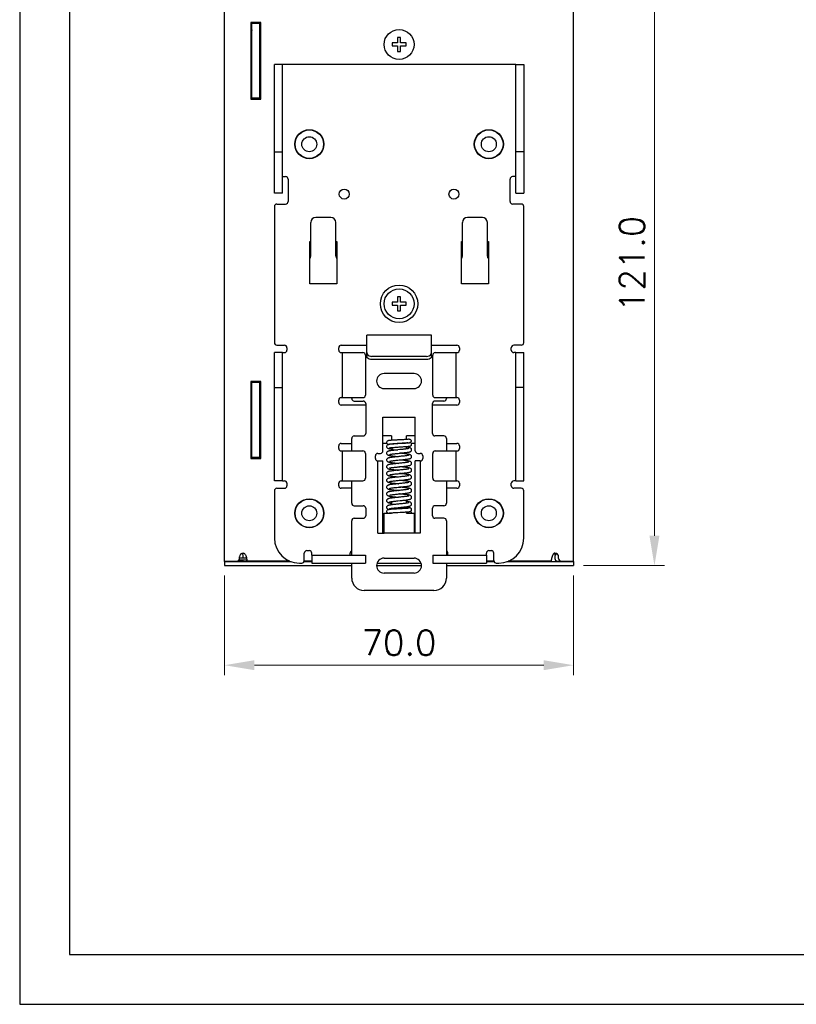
# Model space of a CAD drawing. Header units: inches. Extents: x 0 to 5108, y 0 to 2887.
# Tile 1 of 9: x 0 to 156, y 0 to 197. Entities that reach past the tile are written whole.
import ezdxf

# ---------------------------------------------------------------- set-up
doc = ezdxf.new("R2010")
doc.units = ezdxf.units.IN
doc.header["$MEASUREMENT"] = 0
doc.layers.add('Dimension', color=2, linetype='Continuous', lineweight=9)
doc.styles.add('ROMANS', font='romans')
doc.dimstyles.new('yutana', dxfattribs={"dimscale": 2, "dimtxt": 2, "dimasz": 1.5, "dimexe": 1, "dimexo": 1, "dimgap": 1, "dimtad": 1, "dimdec": 1, "dimzin": 0, "dimdsep": 46, "dimtxsty": 'ROMANS', "dimcen": 0, "dimadec": 0, "dimazin": 0, "dimtp": 0.01, "dimtm": 0.01, "dimtfac": 1, "dimtdec": 1, "dimtmove": 0, "dimatfit": 3, "dimfxl": 1, "dimtolj": 1, "dimtzin": 0, "dimlwd": 0, "dimlwe": 0, "dimarcsym": 0})

# ---------------------------------------------------------------- blocks, each defined once
blk = doc.blocks.new('*D2')
at = {"layer": 'Defpoints', "color": 0}
for p in [(41.08, 87.97), (111.08, 87.97), (111.08, 68)]:
    blk.add_point(p, dxfattribs=at)
at = {"layer": 'Dimension', "color": 0, "lineweight": 0}
for p, q in [((41.08, 85.97), (41.08, 66)), ((111.08, 85.97), (111.08, 66)), ((47.08, 68), (105.08, 68))]:
    blk.add_line(p, q, dxfattribs=at)
at = {"layer": 'Dimension', "color": 0}
for points in [[(47.08, 69), (47.08, 67), (41.08, 68)], [(105.08, 69), (105.08, 67), (111.08, 68)]]:
    blk.add_solid(points, dxfattribs=at)
at = {"layer": 'Dimension', "color": 0, "insert": (76.08, 72.5), "char_height": 5, "attachment_point": 5, "style": 'ROMANS'}
blk.add_mtext('\\A1;70.0', dxfattribs=at)
blk = doc.blocks.new('*D3')
at = {"layer": 'Defpoints', "color": 0}
for p in [(111.08, 208.97), (127.29, 208.97), (111.08, 87.97)]:
    blk.add_point(p, dxfattribs=at)
at = {"layer": 'Dimension', "color": 0, "lineweight": 0}
for p, q in [((113.08, 208.97), (129.29, 208.97)), ((127.29, 93.97), (127.29, 202.97)), ((113.08, 87.97), (129.29, 87.97))]:
    blk.add_line(p, q, dxfattribs=at)
at = {"layer": 'Dimension', "color": 0}
for points in [[(126.29, 202.97), (128.29, 202.97), (127.29, 208.97)], [(126.29, 93.97), (128.29, 93.97), (127.29, 87.97)]]:
    blk.add_solid(points, dxfattribs=at)
at = {"layer": 'Dimension', "color": 0, "insert": (122.79, 148.47), "char_height": 5, "attachment_point": 5, "rotation": 90, "style": 'ROMANS'}
blk.add_mtext('\\A1;121.0', dxfattribs=at)

msp = doc.modelspace()

# ---------------------------------------------------------------- linework, layer by layer
at = {"linetype": 'Continuous'}
for p, q in [((41.08, 88.8), (41.08, 208.97)), ((111.08, 88.8), (111.08, 208.97)), ((46.38, 196.87), (46.38, 181.47)), ((48.38, 196.87), (46.38, 196.87)), ((46.38, 195.62), (46.58, 195.62)), ((46.58, 181.47), (46.58, 196.87)), ((48.18, 196.67), (46.58, 196.67)), ((48.18, 181.47), (48.18, 196.87)), ((48.18, 196.17), (48.38, 196.17)), ((48.38, 181.47), (48.38, 196.87)), ((46.38, 195.42), (46.43, 195.42)), ((46.47, 195.42), (46.43, 195.42)), ((46.47, 195.42), (46.51, 195.4)), ((46.51, 195.4), (46.54, 195.38)), ((46.54, 195.38), (46.56, 195.35)), ((46.56, 195.35), (46.58, 195.31)), ((46.58, 195.31), (46.58, 195.27)), ((75.78, 193.87), (75.78, 192.77)), ((76.38, 193.87), (75.78, 193.87)), ((76.38, 192.77), (76.38, 193.87)), ((46.38, 191.92), (46.43, 191.92)), ((46.58, 191.67), (46.38, 191.67)), ((46.58, 191.57), (46.38, 191.57)), ((74.69, 192.77), (74.69, 192.17)), ((75.78, 192.77), (74.69, 192.77)), ((74.69, 192.17), (75.78, 192.17)), ((75.78, 192.17), (75.78, 191.08)), ((77.48, 192.77), (76.38, 192.77)), ((76.38, 191.08), (76.38, 192.17)), ((76.38, 192.17), (77.48, 192.17)), ((77.48, 192.17), (77.48, 192.77)), ((46.38, 190.17), (46.58, 190.17)), ((48.38, 191.17), (48.18, 191.17)), ((75.78, 191.08), (76.38, 191.08)), ((51.08, 162.67), (51.08, 188.47)), ((52.68, 188.47), (51.08, 188.47)), ((52.68, 162.67), (52.68, 188.47)), ((99.48, 188.47), (52.68, 188.47)), ((99.48, 162.67), (99.48, 188.47)), ((99.48, 188.47), (101.08, 188.47)), ((101.08, 188.47), (101.08, 162.67)), ((46.58, 187.47), (46.38, 187.47)), ((46.58, 186.67), (46.38, 186.67)), ((46.58, 186.12), (46.38, 186.12)), ((46.38, 184.72), (46.58, 184.72)), ((46.58, 184.62), (46.38, 184.62)), ((48.18, 184.22), (48.38, 184.22)), ((48.18, 183.9), (48.38, 183.9)), ((48.18, 181.67), (46.58, 181.67)), ((48.18, 183.23), (48.38, 183.24)), ((48.18, 182.52), (48.38, 182.51)), ((48.18, 181.85), (48.38, 181.85)), ((46.38, 181.47), (48.38, 181.47)), ((48.18, 181.52), (48.38, 181.52)), ((51.08, 170.97), (52.68, 170.97)), ((101.08, 170.97), (99.48, 170.97)), ((52.68, 165.97), (53.33, 165.97)), ((99.48, 165.97), (98.83, 165.97)), ((53.83, 165.47), (53.83, 160.97)), ((98.33, 160.97), (98.33, 165.47)), ((52.68, 162.67), (51.08, 162.67)), ((99.48, 162.67), (101.08, 162.67)), ((51.08, 159.97), (51.08, 132.67)), ((51.58, 160.47), (53.33, 160.47)), ((100.58, 160.47), (98.83, 160.47)), ((101.08, 132.67), (101.08, 159.97)), ((58.38, 150.02), (58.38, 156.77)), ((62.38, 157.77), (59.38, 157.77)), ((63.38, 150.02), (63.38, 156.77)), ((88.78, 150.02), (88.78, 156.77)), ((92.78, 157.77), (89.78, 157.77)), ((93.78, 150.02), (93.78, 156.77)), ((58.18, 144.47), (58.18, 152.97)), ((58.18, 152.97), (58.38, 152.97)), ((63.38, 152.97), (63.58, 152.97)), ((63.58, 152.97), (63.58, 144.47)), ((88.58, 152.97), (88.78, 152.97)), ((88.58, 144.47), (88.58, 152.97)), ((93.78, 152.97), (93.98, 152.97)), ((93.98, 152.97), (93.98, 144.47)), ((93.78, 151.42), (93.98, 151.42)), ((63.58, 144.47), (58.18, 144.47)), ((93.98, 144.47), (88.58, 144.47)), ((75.78, 140.77), (74.69, 140.77)), ((74.69, 140.77), (74.69, 140.17)), ((75.78, 141.87), (75.78, 140.77)), ((76.38, 141.87), (75.78, 141.87)), ((76.38, 140.77), (76.38, 141.87)), ((77.48, 140.77), (76.38, 140.77)), ((77.48, 140.17), (77.48, 140.77)), ((74.69, 140.17), (75.78, 140.17)), ((75.78, 140.17), (75.78, 139.08)), ((75.78, 139.08), (76.38, 139.08)), ((76.38, 140.17), (77.48, 140.17)), ((76.38, 139.08), (76.38, 140.17)), ((82.58, 134.17), (69.58, 134.17)), ((69.58, 130.68), (69.58, 134.17)), ((82.58, 130.68), (82.58, 134.17)), ((51.08, 104.97), (51.08, 130.67)), ((52.68, 130.67), (51.08, 130.67)), ((51.58, 132.17), (53.08, 132.17)), ((52.68, 104.97), (52.68, 130.67)), ((52.68, 130.67), (53.08, 130.67)), ((53.58, 131.67), (53.58, 131.17)), ((63.98, 131.17), (63.98, 131.67)), ((64.48, 132.17), (69.58, 132.17)), ((64.48, 130.67), (68.83, 130.67)), ((64.64, 130.67), (64.64, 121.67)), ((69.58, 130.03), (69.58, 130.68)), ((82.58, 132.17), (87.68, 132.17)), ((82.58, 129.97), (82.58, 130.68)), ((83.33, 130.67), (87.68, 130.67)), ((87.52, 121.67), (87.52, 130.67)), ((88.18, 131.67), (88.18, 131.17)), ((98.58, 131.17), (98.58, 131.67)), ((100.58, 132.17), (99.08, 132.17)), ((99.48, 130.67), (99.08, 130.67)), ((99.48, 130.67), (101.08, 130.67)), ((99.48, 104.97), (99.48, 130.67)), ((101.08, 104.97), (101.08, 130.67)), ((69.33, 130.17), (69.33, 122.17)), ((69.33, 129.97), (69.58, 129.97)), ((69.58, 130.01), (69.58, 129.97)), ((81.58, 129.91), (70.58, 129.91)), ((81.58, 129.27), (70.58, 129.27)), ((82.83, 129.97), (82.58, 129.97)), ((82.83, 122.17), (82.83, 130.17)), ((79.08, 126.47), (73.08, 126.47)), ((46.38, 124.87), (46.38, 109.47)), ((48.38, 124.87), (46.38, 124.87)), ((46.58, 109.47), (46.58, 124.87)), ((48.18, 124.67), (46.58, 124.67)), ((48.18, 109.47), (48.18, 124.87)), ((48.38, 109.47), (48.38, 124.87)), ((51.08, 123.67), (52.68, 123.67)), ((73.08, 123.47), (79.08, 123.47)), ((101.08, 123.67), (99.48, 123.67)), ((63.98, 120.67), (63.98, 121.17)), ((64.48, 121.67), (68.83, 121.67)), ((66.58, 121.47), (66.58, 121.67)), ((67.08, 120.97), (68.88, 120.97)), ((69.38, 120.47), (69.38, 114.47)), ((82.78, 114.47), (82.78, 120.47)), ((85.08, 120.97), (83.28, 120.97)), ((83.33, 121.67), (87.68, 121.67)), ((85.58, 121.67), (85.58, 121.47)), ((88.18, 121.17), (88.18, 120.67)), ((69.38, 120.17), (64.48, 120.17)), ((87.68, 120.17), (82.78, 120.17)), ((72.83, 117.74), (79.33, 117.74)), ((72.83, 110.97), (72.83, 117.74)), ((79.33, 110.97), (79.33, 117.74)), ((46.38, 115.29), (46.58, 115.29)), ((46.58, 114.52), (46.38, 114.52)), ((46.58, 114.02), (46.38, 114.02)), ((48.18, 113.62), (48.38, 113.62)), ((48.18, 113.3), (48.38, 113.3)), ((48.18, 112.63), (48.38, 112.64)), ((66.58, 110.97), (66.58, 113.47)), ((67.08, 113.97), (68.88, 113.97)), ((74.58, 113.98), (72.83, 113.98)), ((74.58, 113.98), (74.58, 113.09)), ((79.33, 113.98), (77.58, 113.98)), ((77.58, 113.26), (77.58, 113.98)), ((85.08, 113.97), (83.28, 113.97)), ((85.58, 113.47), (85.58, 110.97)), ((48.18, 111.92), (48.38, 111.91)), ((48.18, 111.25), (48.38, 111.25)), ((48.18, 110.92), (48.38, 110.92)), ((63.98, 111.47), (63.98, 111.97)), ((64.48, 112.47), (66.58, 112.47)), ((64.48, 110.97), (68.83, 110.97)), ((64.64, 110.97), (64.64, 104.97)), ((73.63, 112.47), (72.83, 112.47)), ((74.58, 112.39), (74.58, 112.34)), ((75.08, 111.18), (75.84, 111.18)), ((75.84, 112.46), (76.45, 112.5)), ((77.58, 111.68), (77.58, 111.86)), ((77.61, 111.71), (77.59, 111.71)), ((78.24, 111.93), (78.24, 111.93)), ((79.33, 112.47), (78.53, 112.47)), ((83.33, 110.97), (87.68, 110.97)), ((85.58, 112.47), (87.68, 112.47)), ((87.52, 104.97), (87.52, 110.97)), ((88.18, 111.97), (88.18, 111.47)), ((46.58, 110.52), (46.38, 110.52)), ((46.38, 109.47), (48.38, 109.47)), ((48.18, 109.67), (46.58, 109.67)), ((69.33, 110.47), (69.33, 105.47)), ((71.33, 109.47), (71.33, 109.97)), ((71.83, 110.47), (72.33, 110.47)), ((71.83, 108.97), (72.83, 108.97)), ((71.83, 94.47), (71.83, 108.97)), ((72.83, 94.47), (72.83, 108.97)), ((80.33, 108.97), (79.33, 108.97)), ((79.33, 94.47), (79.33, 108.97)), ((79.83, 110.47), (80.33, 110.47)), ((80.33, 108.97), (80.33, 94.47)), ((80.83, 109.97), (80.83, 109.47)), ((82.83, 105.47), (82.83, 110.47)), ((74.18, 107.33), (74.18, 107.33)), ((52.68, 104.97), (51.08, 104.97)), ((52.68, 104.97), (53.08, 104.97)), ((64.48, 104.97), (68.83, 104.97)), ((66.58, 100.47), (66.58, 104.97)), ((78.01, 106.01), (77.98, 106)), ((78.03, 106.02), (78.01, 106.01)), ((78.43, 105.45), (78.43, 105.45)), ((78.57, 105.68), (78.58, 105.75)), ((83.33, 104.97), (87.68, 104.97)), ((85.58, 104.97), (85.58, 100.47)), ((99.48, 104.97), (99.08, 104.97)), ((99.48, 104.97), (101.08, 104.97)), ((51.08, 102.97), (51.08, 93.47)), ((51.58, 103.47), (53.08, 103.47)), ((53.58, 104.47), (53.58, 103.97)), ((63.98, 103.97), (63.98, 104.47)), ((66.58, 103.47), (64.48, 103.47)), ((73.93, 104.11), (73.93, 104.11)), ((74.13, 103.44), (74.14, 103.44)), ((87.68, 103.47), (85.58, 103.47)), ((88.18, 104.47), (88.18, 103.97)), ((98.58, 103.97), (98.58, 104.47)), ((100.58, 103.47), (99.08, 103.47)), ((101.08, 93.47), (101.08, 102.97)), ((74.49, 100.8), (74.61, 100.82)), ((74.58, 100.77), (74.58, 100.16)), ((77.69, 100.82), (77.57, 100.84)), ((77.58, 100.49), (77.58, 100.77)), ((67.08, 99.97), (68.88, 99.97)), ((69.38, 99.47), (69.38, 97.97)), ((74.58, 99.45), (74.58, 99.26)), ((76.34, 99.36), (75.85, 99.34)), ((77.58, 99.44), (77.58, 99.79)), ((77.58, 98.47), (77.58, 98.74)), ((78.58, 99.18), (78.58, 99.17)), ((82.78, 97.97), (82.78, 99.47)), ((85.08, 99.97), (83.28, 99.97)), ((66.58, 90.07), (66.58, 96.97)), ((67.08, 97.47), (68.88, 97.47)), ((73.08, 98.47), (74.58, 98.47)), ((73.08, 94.47), (73.08, 98.47)), ((74.58, 98.56), (74.58, 98.47)), ((77.58, 98.47), (79.08, 98.47)), ((79.08, 98.47), (79.08, 94.47)), ((85.08, 97.47), (83.28, 97.47)), ((85.58, 96.97), (85.58, 90.07)), ((71.83, 94.47), (73.08, 94.47)), ((79.08, 94.47), (73.08, 94.47)), ((80.33, 94.47), (79.08, 94.47)), ((57.58, 90.97), (58.08, 90.97)), ((94.08, 90.97), (94.58, 90.97)), ((41.08, 88.87), (44.33, 88.87)), ((43.38, 88.77), (43.38, 88.87)), ((45.58, 89.04), (43.95, 89.04)), ((44.08, 89.37), (44.08, 89.72)), ((45.49, 89.47), (44.08, 89.47)), ((44.18, 88.77), (44.18, 88.87)), ((44.83, 89.47), (44.83, 89.87)), ((45.58, 88.87), (45.58, 88.93)), ((54.18, 88.87), (45.58, 88.87)), ((48.33, 88.88), (48.23, 88.77)), ((53.83, 88.87), (53.93, 88.77)), ((57.08, 88.97), (57.08, 90.47)), ((58.58, 88.87), (57.08, 88.87)), ((58.58, 90.07), (58.58, 90.47)), ((58.58, 90.07), (69.33, 90.07)), ((58.58, 90.07), (58.58, 88.47)), ((66.28, 90.07), (66.28, 90.47)), ((69.33, 90.07), (69.33, 88.47)), ((73.08, 89.47), (79.08, 89.47)), ((82.83, 90.07), (93.58, 90.07)), ((82.83, 90.07), (82.83, 88.47)), ((85.88, 90.07), (85.88, 90.47)), ((93.58, 90.07), (93.58, 90.47)), ((93.58, 90.07), (93.58, 88.47)), ((95.08, 88.87), (93.58, 88.87)), ((95.08, 88.97), (95.08, 90.47)), ((106.58, 88.87), (97.98, 88.87)), ((98.33, 88.87), (98.23, 88.77)), ((103.83, 88.88), (103.93, 88.77)), ((106.58, 88.87), (106.58, 88.93)), ((107.83, 90.27), (107.01, 90.27)), ((107.33, 89.87), (107.33, 89.37)), ((107.83, 88.87), (111.08, 88.87)), ((107.98, 88.77), (107.98, 88.87)), ((108.08, 89.37), (108.08, 89.72)), ((108.78, 88.77), (108.78, 88.87)), ((41.08, 88.77), (54.47, 88.77)), ((41.08, 88.77), (41.08, 87.97)), ((41.08, 87.97), (66.58, 87.97)), ((56.08, 88.47), (56.58, 88.47)), ((57.04, 88.77), (58.58, 88.77)), ((58.58, 88.47), (69.33, 88.47)), ((66.58, 85.47), (66.58, 88.47)), ((71.59, 87.97), (80.57, 87.97)), ((71.67, 88.47), (80.49, 88.47)), ((82.83, 88.47), (93.58, 88.47)), ((85.58, 88.47), (85.58, 85.47)), ((85.58, 87.97), (111.08, 87.97)), ((93.58, 88.77), (95.13, 88.77)), ((95.58, 88.47), (96.08, 88.47)), ((97.69, 88.77), (111.08, 88.77)), ((111.08, 88.77), (111.08, 87.97)), ((79.08, 86.47), (73.08, 86.47)), ((83.08, 82.97), (69.08, 82.97))]:
    msp.add_line(p, q, dxfattribs=at)
at = {"ltscale": 5}
for points in [[(0, 0), (420, 0), (420, 297), (0, 297)], [(10, 10), (410, 10), (410, 287), (10, 287)]]:
    msp.add_lwpolyline(points, close=True, dxfattribs=at)
at = {"linetype": 'Continuous'}
for points in [[(69.58, 130.68), (69.62, 130.48), (69.72, 130.29), (69.87, 130.14), (70.08, 130.01), (70.32, 129.94), (70.58, 129.91)], [(81.58, 129.91), (81.84, 129.94), (82.08, 130.01), (82.29, 130.14), (82.45, 130.29), (82.55, 130.48), (82.58, 130.68)], [(70.58, 129.27), (70.32, 129.3), (70.08, 129.37), (69.87, 129.49), (69.72, 129.65), (69.62, 129.84), (69.58, 130.03)], [(82.58, 130.03), (82.55, 129.84), (82.45, 129.65), (82.29, 129.49), (82.08, 129.37), (81.84, 129.3), (81.58, 129.27)], [(76.38, 113.19), (75.99, 113.17), (75.79, 113.16), (75.61, 113.15), (75.43, 113.14), (75.26, 113.13), (75.1, 113.12), (74.95, 113.11), (74.81, 113.11), (74.67, 113.1), (74.55, 113.09), (74.44, 113.08), (74.34, 113.07), (74.25, 113.06), (74.17, 113.06), (74.1, 113.05), (74.04, 113.04), (73.99, 113.03), (73.94, 113.02), (73.9, 113.01), (73.85, 113), (73.8, 112.98), (73.73, 112.94), (73.67, 112.89), (73.62, 112.82), (73.59, 112.73), (73.58, 112.65)], [(73.58, 112.65), (73.59, 112.58), (73.62, 112.49), (73.68, 112.41), (73.74, 112.36), (73.8, 112.32), (73.85, 112.3), (73.89, 112.29), (73.94, 112.28), (73.98, 112.27), (74.04, 112.26), (74.04, 112.26)], [(78.1, 113.32), (78.05, 113.31), (77.96, 113.3), (77.84, 113.28), (77.7, 113.27), (77.54, 113.26), (77.36, 113.25), (77.17, 113.24), (76.98, 113.22), (76.78, 113.21), (76.58, 113.2), (76.38, 113.19)], [(76.45, 112.5), (76.6, 112.5), (76.76, 112.51), (76.91, 112.52), (77.07, 112.53), (77.22, 112.54), (77.37, 112.55), (77.51, 112.56), (77.64, 112.57), (77.77, 112.58)], [(77.83, 112.58), (77.81, 112.58), (77.65, 112.57), (77.48, 112.55), (77.29, 112.54), (77.09, 112.52), (76.89, 112.51), (76.68, 112.49)], [(77.77, 112.58), (77.89, 112.59), (77.99, 112.6), (78.09, 112.61)], [(78.09, 112.61), (78.17, 112.62), (78.24, 112.63)], [(78.1, 113.32), (78.12, 113.32), (78.22, 113.32), (78.31, 113.29), (78.39, 113.24), (78.46, 113.16), (78.5, 113.07), (78.51, 112.97)], [(78.51, 112.97), (78.5, 112.88), (78.46, 112.79), (78.39, 112.71), (78.31, 112.66), (78.24, 112.63)], [(78.58, 112.3), (78.57, 112.38), (78.54, 112.47), (78.49, 112.54), (78.42, 112.6), (78.36, 112.63), (78.31, 112.65), (78.3, 112.65)], [(76.68, 112.49), (76.27, 112.47), (76.06, 112.45), (75.86, 112.44), (75.67, 112.43), (75.48, 112.41), (75.3, 112.4), (75.12, 112.39), (74.96, 112.37), (74.81, 112.36), (74.67, 112.35), (74.54, 112.33), (74.42, 112.32), (74.31, 112.31), (74.22, 112.29), (74.13, 112.28), (74.06, 112.27), (73.99, 112.25), (73.93, 112.24), (73.87, 112.22), (73.81, 112.19), (73.75, 112.16), (73.68, 112.1), (73.63, 112.02), (73.59, 111.93), (73.58, 111.85)], [(73.58, 111.85), (73.59, 111.77), (73.62, 111.68), (73.68, 111.6), (73.74, 111.54), (73.81, 111.5), (73.87, 111.48), (73.93, 111.46), (74, 111.44), (74.07, 111.42), (74.16, 111.41), (74.26, 111.39), (74.37, 111.37), (74.49, 111.35), (74.63, 111.34), (74.74, 111.32)], [(75.81, 111.17), (75.59, 111.15), (75.38, 111.13), (75.17, 111.11), (74.97, 111.08), (74.79, 111.06), (74.62, 111.04), (74.47, 111.02), (74.34, 111), (74.22, 110.98), (74.12, 110.96), (74.03, 110.94), (73.95, 110.92), (73.88, 110.89), (73.82, 110.86), (73.75, 110.82), (73.68, 110.77), (73.63, 110.69), (73.59, 110.6), (73.58, 110.51)], [(74.06, 112.34), (74.06, 112.34), (74.06, 112.34), (74.08, 112.34), (74.1, 112.34), (74.12, 112.35), (74.16, 112.35), (74.2, 112.36), (74.26, 112.36), (74.31, 112.37), (74.38, 112.37), (74.45, 112.38), (74.53, 112.39), (74.62, 112.39), (74.71, 112.4), (74.82, 112.41), (74.92, 112.41), (75.04, 112.42), (75.16, 112.43), (75.28, 112.43), (75.41, 112.44), (75.55, 112.45), (75.69, 112.46), (75.84, 112.46)], [(74.11, 111.56), (74.11, 111.56), (74.11, 111.56), (74.13, 111.57), (74.17, 111.58), (74.22, 111.59), (74.27, 111.6), (74.35, 111.61), (74.43, 111.62), (74.52, 111.63), (74.62, 111.64)], [(74.62, 111.64), (74.73, 111.65), (74.85, 111.66), (74.98, 111.67), (75.12, 111.68), (75.27, 111.7), (75.42, 111.71), (75.58, 111.72), (75.75, 111.73), (75.92, 111.74), (76.1, 111.76), (76.28, 111.77)], [(78.03, 111.46), (78.03, 111.46), (78.02, 111.45), (77.99, 111.45), (77.95, 111.43), (77.89, 111.42), (77.82, 111.41), (77.73, 111.39), (77.64, 111.38), (77.53, 111.36), (77.4, 111.35), (77.27, 111.33), (77.13, 111.31), (76.97, 111.29), (76.8, 111.28), (76.63, 111.26), (76.44, 111.24), (76.24, 111.22), (75.81, 111.17)], [(76.28, 111.77), (76.64, 111.79), (76.83, 111.8), (77.01, 111.82), (77.18, 111.83), (77.35, 111.84), (77.52, 111.85), (77.67, 111.87), (77.82, 111.88), (77.95, 111.89), (78.06, 111.9), (78.16, 111.92), (78.24, 111.93)], [(76.34, 110.53), (76.56, 110.55), (76.77, 110.57), (76.98, 110.59), (77.18, 110.62), (77.35, 110.64), (77.51, 110.66), (77.65, 110.68), (77.78, 110.69), (77.89, 110.71), (77.99, 110.73), (78.08, 110.75), (78.15, 110.77), (78.22, 110.79), (78.29, 110.81), (78.35, 110.84), (78.42, 110.88), (78.48, 110.94), (78.54, 111.02), (78.57, 111.12), (78.58, 111.19)], [(78.58, 111.19), (78.57, 111.26), (78.54, 111.36), (78.49, 111.44), (78.42, 111.5), (78.36, 111.54), (78.3, 111.57), (78.23, 111.59), (78.16, 111.61), (78.08, 111.63), (77.98, 111.65), (77.87, 111.67), (77.75, 111.69), (77.61, 111.71)], [(78.24, 111.93), (78.27, 111.94), (78.32, 111.95), (78.37, 111.97), (78.43, 112.01), (78.49, 112.06), (78.54, 112.14), (78.57, 112.23), (78.58, 112.3)], [(73.58, 110.51), (73.59, 110.44), (73.62, 110.34), (73.68, 110.26), (73.75, 110.2), (73.81, 110.16), (73.87, 110.13), (73.94, 110.11), (74.01, 110.09), (74.08, 110.07), (74.17, 110.05), (74.27, 110.03), (74.38, 110.02), (74.5, 110), (74.63, 109.98), (74.78, 109.96), (74.93, 109.94), (75.11, 109.92), (75.29, 109.9), (75.49, 109.88), (75.7, 109.86), (75.98, 109.83)], [(77.32, 109.97), (77.07, 109.94), (76.8, 109.92), (76.53, 109.89), (76.27, 109.86), (76.02, 109.83), (75.78, 109.81), (75.55, 109.79), (75.33, 109.76), (75.13, 109.74), (74.95, 109.72), (74.77, 109.7), (74.62, 109.68), (74.47, 109.66), (74.34, 109.64), (74.23, 109.62), (74.13, 109.6), (74.04, 109.58), (73.96, 109.56), (73.89, 109.54), (73.82, 109.51), (73.75, 109.47), (73.68, 109.4), (73.62, 109.32), (73.59, 109.22), (73.58, 109.15)], [(73.58, 109.15), (73.59, 109.08), (73.62, 108.98), (73.68, 108.9), (73.74, 108.84), (73.81, 108.8), (73.87, 108.77), (73.93, 108.75), (74, 108.73), (74.08, 108.71), (74.16, 108.69), (74.26, 108.68), (74.37, 108.66), (74.5, 108.64), (74.64, 108.62), (74.8, 108.6), (74.97, 108.58), (75.16, 108.56), (75.37, 108.53), (75.6, 108.51), (75.84, 108.48), (75.98, 108.47)], [(78.03, 108.74), (78.03, 108.74), (78.02, 108.73), (77.99, 108.72), (77.94, 108.71), (77.87, 108.7), (77.79, 108.68), (77.7, 108.67), (77.6, 108.65), (77.49, 108.64), (77.36, 108.62), (77.22, 108.6), (77.08, 108.59), (76.92, 108.57), (76.76, 108.55), (76.58, 108.53), (76.39, 108.51), (76.19, 108.49), (75.99, 108.47), (75.77, 108.45), (75.56, 108.43), (75.34, 108.4), (75.14, 108.38), (74.94, 108.36), (74.76, 108.34), (74.6, 108.32), (74.46, 108.3), (74.33, 108.28), (74.22, 108.26), (74.12, 108.24), (74.03, 108.22), (73.96, 108.2), (73.89, 108.17), (73.82, 108.15), (73.75, 108.1), (73.68, 108.05), (73.62, 107.96), (73.59, 107.86), (73.58, 107.79)], [(74.13, 110.24), (74.13, 110.24), (74.14, 110.25), (74.17, 110.26), (74.22, 110.27), (74.27, 110.28), (74.35, 110.29), (74.43, 110.31), (74.53, 110.32), (74.64, 110.34), (74.76, 110.36), (74.9, 110.37), (75.04, 110.39), (75.2, 110.41), (75.36, 110.43), (75.54, 110.45), (75.73, 110.46), (75.92, 110.48), (76.34, 110.53)], [(74.13, 108.88), (74.13, 108.88), (74.14, 108.89), (74.17, 108.89), (74.21, 108.9), (74.26, 108.92), (74.33, 108.93), (74.41, 108.94), (74.5, 108.96), (74.61, 108.98), (74.73, 108.99), (74.86, 109.01), (74.99, 109.03), (75.14, 109.04), (75.31, 109.06), (75.48, 109.08), (75.66, 109.1), (75.85, 109.12)], [(75.85, 109.12), (76.26, 109.16), (76.47, 109.18), (76.69, 109.2), (76.92, 109.23), (77.14, 109.25), (77.35, 109.28)], [(78.58, 109.83), (78.57, 109.91), (78.54, 110), (78.48, 110.08), (78.42, 110.14), (78.35, 110.18), (78.29, 110.21), (78.22, 110.23), (78.15, 110.25), (78.06, 110.27), (77.97, 110.29), (77.86, 110.31), (77.73, 110.33), (77.58, 110.36), (77.42, 110.38), (77.24, 110.4), (77.04, 110.42), (76.84, 110.44), (76.62, 110.47), (76.41, 110.49), (76.18, 110.51)], [(78.58, 108.47), (78.57, 108.55), (78.54, 108.64), (78.48, 108.73), (78.42, 108.78), (78.35, 108.82), (78.29, 108.85), (78.22, 108.87), (78.15, 108.89), (78.07, 108.91), (77.97, 108.93), (77.87, 108.95), (77.74, 108.97), (77.6, 108.99), (77.44, 109.01), (77.27, 109.04), (77.07, 109.06), (76.87, 109.08), (76.66, 109.1), (76.45, 109.12), (76.18, 109.15)], [(78.03, 110.1), (78.03, 110.1), (78.02, 110.09), (77.99, 110.09), (77.95, 110.08), (77.9, 110.06), (77.83, 110.05), (77.75, 110.03), (77.65, 110.02), (77.54, 110), (77.43, 109.99), (77.32, 109.97)], [(77.35, 109.28), (77.48, 109.29), (77.63, 109.31), (77.76, 109.33), (77.88, 109.35), (77.98, 109.37), (78.07, 109.39), (78.15, 109.41), (78.22, 109.43), (78.29, 109.45), (78.35, 109.48), (78.42, 109.52), (78.48, 109.58), (78.54, 109.66), (78.57, 109.76), (78.58, 109.83)], [(73.58, 107.79), (73.59, 107.72), (73.62, 107.63), (73.67, 107.55), (73.73, 107.49), (73.79, 107.45), (73.85, 107.42), (73.91, 107.4), (73.97, 107.38), (74.04, 107.36), (74.11, 107.34), (74.18, 107.33)], [(75.82, 107.09), (75.64, 107.08), (75.46, 107.06), (75.28, 107.04), (75.11, 107.02), (74.94, 107), (74.78, 106.98), (74.63, 106.96), (74.49, 106.94), (74.35, 106.92), (74.24, 106.9), (74.13, 106.88), (74.04, 106.86), (73.96, 106.84), (73.89, 106.82), (73.82, 106.79), (73.75, 106.75), (73.68, 106.69), (73.63, 106.61), (73.59, 106.51), (73.58, 106.43)], [(74.13, 107.52), (74.13, 107.52), (74.15, 107.53), (74.18, 107.54), (74.23, 107.55), (74.29, 107.56), (74.36, 107.58), (74.45, 107.59), (74.54, 107.61), (74.65, 107.62), (74.77, 107.64), (74.9, 107.65), (75.03, 107.67), (75.18, 107.69), (75.33, 107.7), (75.5, 107.72), (75.67, 107.74), (75.85, 107.76)], [(74.13, 106.16), (74.13, 106.16), (74.14, 106.17), (74.17, 106.18), (74.22, 106.19), (74.27, 106.2), (74.34, 106.21), (74.42, 106.23), (74.52, 106.24), (74.62, 106.26), (74.73, 106.27), (74.85, 106.29), (74.98, 106.3), (75.12, 106.32), (75.27, 106.34), (75.42, 106.35), (75.58, 106.37), (75.75, 106.39), (75.92, 106.4), (76.1, 106.42), (76.28, 106.44), (76.47, 106.46), (76.66, 106.48), (76.84, 106.5), (77.02, 106.52), (77.19, 106.54), (77.36, 106.56), (77.51, 106.58), (77.66, 106.6), (77.79, 106.62), (77.91, 106.64), (78.02, 106.66), (78.11, 106.68), (78.2, 106.7), (78.27, 106.72), (78.34, 106.75), (78.41, 106.79), (78.48, 106.85), (78.54, 106.93), (78.57, 107.03), (78.58, 107.11)], [(74.18, 107.33), (74.3, 107.31), (74.45, 107.28), (74.61, 107.26), (74.78, 107.24), (74.96, 107.22), (75.14, 107.2), (75.33, 107.18), (75.52, 107.16), (75.72, 107.14), (75.98, 107.11)], [(78.03, 107.38), (78.03, 107.38), (78.02, 107.37), (77.99, 107.37), (77.95, 107.36), (77.9, 107.34), (77.83, 107.33), (77.76, 107.32), (77.67, 107.3), (77.58, 107.29), (77.47, 107.27), (77.36, 107.26), (77.23, 107.24), (77.1, 107.23), (76.96, 107.21), (76.82, 107.2), (76.66, 107.18), (76.5, 107.16), (76.34, 107.15), (76.17, 107.13), (75.82, 107.09)], [(75.85, 107.76), (76.24, 107.8), (76.45, 107.82), (76.67, 107.84), (76.88, 107.86), (77.09, 107.89), (77.28, 107.91), (77.45, 107.93), (77.61, 107.95), (77.74, 107.97), (77.86, 107.99), (77.97, 108.01), (78.06, 108.03), (78.14, 108.05), (78.22, 108.07), (78.28, 108.09), (78.35, 108.12), (78.42, 108.16), (78.48, 108.22), (78.54, 108.3), (78.57, 108.4), (78.58, 108.47)], [(78.58, 107.11), (78.57, 107.19), (78.54, 107.29), (78.48, 107.37), (78.41, 107.43), (78.34, 107.47), (78.26, 107.5), (78.19, 107.52), (78.1, 107.55), (78, 107.57), (77.88, 107.59), (77.75, 107.61), (77.6, 107.63), (77.44, 107.65), (77.26, 107.68), (77.06, 107.7), (76.85, 107.72), (76.62, 107.75), (76.39, 107.77), (76.18, 107.79)], [(73.58, 106.43), (73.59, 106.35), (73.63, 106.25), (73.69, 106.17), (73.75, 106.11), (73.82, 106.08), (73.88, 106.05), (73.95, 106.02), (74.02, 106), (74.11, 105.99), (74.2, 105.97), (74.31, 105.95), (74.43, 105.93), (74.56, 105.91), (74.71, 105.89), (74.86, 105.87), (75.03, 105.85), (75.21, 105.83), (75.4, 105.81), (75.59, 105.79), (75.78, 105.77), (75.98, 105.75)], [(75.79, 105.73), (75.58, 105.71), (75.37, 105.69), (75.17, 105.67), (74.98, 105.64), (74.81, 105.62), (74.65, 105.6), (74.51, 105.59), (74.38, 105.57), (74.27, 105.55), (74.17, 105.53), (74.08, 105.51), (74.01, 105.49), (73.94, 105.47), (73.87, 105.45), (73.81, 105.42), (73.74, 105.38), (73.68, 105.32), (73.62, 105.24), (73.59, 105.14), (73.58, 105.07)], [(73.58, 105.07), (73.59, 105), (73.62, 104.9), (73.68, 104.82), (73.74, 104.76), (73.81, 104.72), (73.87, 104.69), (73.94, 104.67), (74.01, 104.65), (74.1, 104.63), (74.19, 104.61), (74.3, 104.59), (74.42, 104.57), (74.55, 104.55), (74.7, 104.53), (74.86, 104.51), (75.04, 104.49), (75.23, 104.47), (75.44, 104.45), (75.66, 104.42), (75.89, 104.4), (75.98, 104.39)], [(78.03, 104.66), (78.03, 104.66), (78.02, 104.66), (78, 104.65), (77.96, 104.64), (77.91, 104.63), (77.84, 104.61), (77.76, 104.6), (77.67, 104.58), (77.57, 104.57), (77.46, 104.55), (77.33, 104.54), (77.2, 104.52), (77.06, 104.5), (76.9, 104.49), (76.74, 104.47), (76.56, 104.45), (76.38, 104.43), (76.19, 104.41), (75.98, 104.39), (75.77, 104.37), (75.55, 104.35), (75.33, 104.32), (75.11, 104.3), (74.9, 104.27), (74.69, 104.25), (74.5, 104.22), (74.32, 104.2), (74.17, 104.17), (74.03, 104.14), (73.93, 104.11)], [(74.13, 104.8), (74.13, 104.8), (74.14, 104.81), (74.18, 104.82), (74.23, 104.83), (74.29, 104.84), (74.37, 104.86), (74.45, 104.87), (74.56, 104.89), (74.67, 104.9), (74.79, 104.92), (74.93, 104.94), (75.07, 104.95), (75.23, 104.97), (75.39, 104.99), (75.56, 105.01), (75.74, 105.03), (75.93, 105.05), (76.34, 105.09)], [(77.98, 106), (77.92, 105.99), (77.85, 105.97), (77.77, 105.96), (77.67, 105.94), (77.56, 105.93), (77.44, 105.91), (77.3, 105.89), (77.16, 105.87), (76.99, 105.86), (76.82, 105.84), (76.64, 105.82), (76.44, 105.8), (76.23, 105.78), (75.79, 105.73)], [(78.58, 105.75), (78.57, 105.83), (78.53, 105.93), (78.47, 106.01), (78.4, 106.07), (78.33, 106.11), (78.26, 106.14), (78.18, 106.16), (78.1, 106.19), (77.99, 106.21), (77.88, 106.23), (77.74, 106.25), (77.59, 106.27), (77.42, 106.3), (77.24, 106.32), (77.04, 106.34), (76.83, 106.36), (76.62, 106.39), (76.4, 106.41), (76.18, 106.43)], [(78.58, 104.39), (78.57, 104.47), (78.54, 104.57), (78.48, 104.65), (78.42, 104.7), (78.35, 104.74), (78.29, 104.77), (78.23, 104.79), (78.16, 104.81), (78.08, 104.83), (77.99, 104.85), (77.89, 104.87), (77.78, 104.89), (77.66, 104.9), (77.53, 104.92), (77.38, 104.94), (77.22, 104.96), (77.05, 104.98), (76.87, 105), (76.67, 105.02), (76.46, 105.04), (76.18, 105.07)], [(76.34, 105.09), (76.56, 105.11), (76.79, 105.13), (77.02, 105.16), (77.24, 105.18), (77.45, 105.21), (77.64, 105.23), (77.8, 105.26), (77.95, 105.28), (78.07, 105.31), (78.18, 105.33), (78.27, 105.36), (78.36, 105.4), (78.43, 105.45)], [(78.43, 105.45), (78.48, 105.5), (78.54, 105.58), (78.57, 105.68)], [(73.93, 104.11), (73.87, 104.09), (73.81, 104.06), (73.75, 104.02), (73.68, 103.97), (73.63, 103.88), (73.59, 103.79), (73.58, 103.71)], [(73.58, 103.71), (73.59, 103.64), (73.62, 103.54), (73.68, 103.46), (73.75, 103.4), (73.81, 103.36), (73.88, 103.33), (73.95, 103.31), (74.03, 103.28), (74.11, 103.26), (74.21, 103.24), (74.33, 103.22), (74.47, 103.2), (74.62, 103.18), (74.79, 103.16), (74.98, 103.14), (75.18, 103.11), (75.39, 103.09), (75.6, 103.07), (75.81, 103.05), (75.98, 103.03)], [(75.77, 103.01), (75.55, 102.99), (75.34, 102.96), (75.14, 102.94), (74.96, 102.92), (74.79, 102.9), (74.63, 102.88), (74.5, 102.86), (74.37, 102.84), (74.27, 102.83), (74.17, 102.81), (74.08, 102.79), (74.01, 102.77), (73.94, 102.75), (73.87, 102.73), (73.81, 102.7), (73.75, 102.66), (73.68, 102.61), (73.63, 102.53), (73.59, 102.43), (73.58, 102.35)], [(74.14, 103.45), (74.13, 103.44), (74.13, 103.44)], [(74.14, 103.44), (74.18, 103.46), (74.28, 103.48), (74.43, 103.51), (74.63, 103.54), (74.87, 103.57), (75.12, 103.6), (75.39, 103.63), (75.66, 103.66), (75.92, 103.68), (76.17, 103.71), (76.41, 103.73), (76.63, 103.76), (76.84, 103.78), (77.03, 103.8), (77.21, 103.82), (77.37, 103.84), (77.53, 103.86), (77.67, 103.88), (77.79, 103.9), (77.9, 103.92), (78, 103.93), (78.09, 103.95), (78.16, 103.97), (78.23, 103.99), (78.29, 104.01), (78.36, 104.04), (78.42, 104.08), (78.49, 104.14), (78.54, 104.22), (78.57, 104.32), (78.58, 104.39)], [(78.03, 103.3), (78.03, 103.3), (78.01, 103.29), (77.98, 103.28), (77.93, 103.27), (77.86, 103.26), (77.78, 103.24), (77.68, 103.22), (77.57, 103.21), (77.44, 103.19), (77.3, 103.17), (77.15, 103.15), (76.99, 103.14), (76.81, 103.12), (76.62, 103.1), (76.42, 103.08), (76.21, 103.05), (75.77, 103.01)], [(78.58, 103.03), (78.57, 103.11), (78.54, 103.2), (78.48, 103.28), (78.42, 103.34), (78.36, 103.38), (78.3, 103.41), (78.23, 103.43), (78.17, 103.45), (78.09, 103.47), (78.01, 103.49), (77.92, 103.5), (77.81, 103.52), (77.7, 103.54), (77.57, 103.56), (77.43, 103.57), (77.28, 103.59), (77.12, 103.61), (76.95, 103.63), (76.76, 103.65), (76.56, 103.67), (76.35, 103.69), (76.18, 103.71)], [(76.39, 102.37), (76.6, 102.39), (76.81, 102.42), (77.01, 102.44), (77.21, 102.46), (77.39, 102.48), (77.56, 102.5), (77.71, 102.52), (77.84, 102.54), (77.95, 102.56), (78.05, 102.58), (78.14, 102.61), (78.22, 102.63), (78.29, 102.65), (78.35, 102.68), (78.42, 102.72), (78.48, 102.78), (78.54, 102.86), (78.57, 102.95), (78.58, 103.03)], [(73.58, 102.35), (73.59, 102.28), (73.62, 102.18), (73.68, 102.1), (73.74, 102.05), (73.8, 102.01), (73.86, 101.98), (73.92, 101.95), (73.99, 101.93), (74.06, 101.92), (74.14, 101.9), (74.22, 101.88), (74.32, 101.86), (74.44, 101.85), (74.56, 101.83), (74.7, 101.81), (74.86, 101.79), (75.02, 101.77), (75.2, 101.75), (75.39, 101.73), (75.59, 101.71), (75.81, 101.69), (75.98, 101.67)], [(78.03, 101.94), (78.03, 101.94), (78.02, 101.93), (77.99, 101.92), (77.94, 101.91), (77.89, 101.9), (77.81, 101.89), (77.73, 101.87), (77.64, 101.86), (77.54, 101.84), (77.42, 101.83), (77.3, 101.81), (77.17, 101.8), (77.03, 101.78), (76.88, 101.76), (76.72, 101.75), (76.55, 101.73), (76.37, 101.71), (76.18, 101.69), (75.98, 101.67), (75.78, 101.65), (75.56, 101.63), (75.35, 101.61), (75.15, 101.58), (74.95, 101.56), (74.77, 101.54), (74.6, 101.52), (74.45, 101.5), (74.32, 101.48), (74.2, 101.46), (74.11, 101.44), (74.02, 101.42), (73.94, 101.39), (73.88, 101.37), (73.81, 101.34), (73.74, 101.3), (73.68, 101.24), (73.62, 101.16), (73.59, 101.07), (73.58, 100.99)], [(73.58, 100.99), (73.59, 100.92), (73.62, 100.82), (73.68, 100.74), (73.74, 100.68), (73.81, 100.64), (73.87, 100.61), (73.93, 100.59), (74, 100.57), (74.08, 100.55), (74.16, 100.53), (74.26, 100.52), (74.37, 100.5), (74.49, 100.48), (74.58, 100.47)], [(74.13, 102.08), (74.13, 102.08), (74.14, 102.09), (74.17, 102.09), (74.21, 102.1), (74.26, 102.12), (74.32, 102.13), (74.4, 102.14), (74.49, 102.16), (74.59, 102.17), (74.7, 102.19), (74.83, 102.2), (74.96, 102.22), (75.11, 102.24), (75.26, 102.26), (75.42, 102.27), (75.6, 102.29), (75.78, 102.31), (75.97, 102.33), (76.39, 102.37)], [(74.13, 100.72), (74.13, 100.72), (74.15, 100.73), (74.18, 100.74), (74.23, 100.75), (74.3, 100.77), (74.39, 100.78), (74.49, 100.8)], [(74.61, 100.82), (74.74, 100.83), (74.88, 100.85), (75.05, 100.87), (75.23, 100.89), (75.42, 100.91), (75.63, 100.93), (75.85, 100.96)], [(75.85, 100.96), (76.29, 101), (76.5, 101.02), (76.71, 101.04), (76.9, 101.06), (77.08, 101.08), (77.25, 101.1), (77.4, 101.12), (77.55, 101.14), (77.68, 101.16), (77.79, 101.18), (77.9, 101.2), (78, 101.21), (78.08, 101.23), (78.16, 101.25), (78.23, 101.27), (78.29, 101.29), (78.35, 101.32), (78.42, 101.36), (78.48, 101.42), (78.54, 101.5), (78.57, 101.6), (78.58, 101.67)], [(77.74, 102.17), (77.54, 102.2), (77.31, 102.23), (77.06, 102.26), (76.81, 102.29), (76.56, 102.31), (76.31, 102.34), (76.18, 102.35)], [(78.58, 100.31), (78.57, 100.4), (78.53, 100.49), (78.48, 100.57), (78.41, 100.62), (78.35, 100.66), (78.28, 100.69), (78.21, 100.72), (78.13, 100.74), (78.04, 100.76), (77.94, 100.78), (77.83, 100.8), (77.69, 100.82)], [(78.58, 101.67), (78.57, 101.75), (78.54, 101.85), (78.48, 101.92), (78.42, 101.98), (78.35, 102.02), (78.29, 102.05), (78.22, 102.07), (78.15, 102.1), (78.06, 102.12), (77.96, 102.14), (77.85, 102.16), (77.74, 102.17)], [(74.59, 100.16), (74.47, 100.14), (74.37, 100.13), (74.27, 100.11), (74.18, 100.1), (74.1, 100.08), (74.03, 100.06), (73.97, 100.05), (73.91, 100.03), (73.85, 100.01), (73.79, 99.98), (73.73, 99.94), (73.67, 99.89), (73.62, 99.82), (73.59, 99.73), (73.58, 99.65)], [(73.58, 99.65), (73.59, 99.57), (73.62, 99.48), (73.68, 99.4), (73.74, 99.34), (73.81, 99.3), (73.88, 99.27), (73.95, 99.25), (74.02, 99.23), (74.09, 99.22)], [(74.65, 99.27), (74.54, 99.26), (74.43, 99.25), (74.34, 99.25), (74.25, 99.24), (74.17, 99.23), (74.11, 99.22), (74.04, 99.21), (73.99, 99.21), (73.94, 99.2), (73.9, 99.19), (73.85, 99.17), (73.8, 99.15), (73.73, 99.12), (73.67, 99.06), (73.62, 98.98), (73.59, 98.9), (73.58, 98.82)], [(73.58, 98.82), (73.59, 98.75), (73.62, 98.66), (73.67, 98.59), (73.73, 98.53), (73.79, 98.5), (73.85, 98.48), (73.85, 98.47)], [(74.12, 99.37), (74.12, 99.37), (74.12, 99.37), (74.14, 99.37), (74.17, 99.38), (74.22, 99.39), (74.27, 99.4), (74.34, 99.42), (74.41, 99.43), (74.5, 99.44)], [(74.5, 99.44), (74.59, 99.46), (74.7, 99.47), (74.81, 99.48), (74.93, 99.5), (75.06, 99.51), (75.17, 99.53)], [(75.15, 100.22), (75.02, 100.21), (74.86, 100.19), (74.72, 100.17), (74.59, 100.16)], [(75.85, 99.34), (75.68, 99.33), (75.52, 99.32), (75.36, 99.31), (75.2, 99.3), (75.05, 99.29), (74.91, 99.29), (74.78, 99.28), (74.65, 99.27)], [(77.64, 100.5), (77.53, 100.48), (77.42, 100.47), (77.3, 100.45), (77.16, 100.44), (77.02, 100.42), (76.87, 100.4), (76.7, 100.38), (76.53, 100.37), (76.35, 100.35), (76.16, 100.33), (75.97, 100.31), (75.77, 100.29), (75.56, 100.27), (75.34, 100.25), (75.15, 100.22)], [(75.17, 99.53), (75.39, 99.55), (75.63, 99.58), (75.87, 99.6)], [(75.8, 98.64), (76.3, 98.66), (76.49, 98.67), (76.68, 98.68), (76.86, 98.69), (77.03, 98.7), (77.19, 98.71), (77.34, 98.72), (77.47, 98.73)], [(75.87, 99.6), (76.32, 99.65), (76.53, 99.67), (76.73, 99.69), (76.92, 99.71), (77.1, 99.73), (77.27, 99.75), (77.42, 99.77), (77.56, 99.78)], [(77.63, 99.44), (77.54, 99.43), (77.45, 99.43), (77.35, 99.42), (77.24, 99.41), (77.13, 99.41), (77.01, 99.4), (76.89, 99.39), (76.76, 99.39), (76.63, 99.38), (76.49, 99.37), (76.34, 99.36)], [(77.47, 98.73), (77.59, 98.74), (77.7, 98.74), (77.8, 98.75), (77.9, 98.76), (77.98, 98.77), (78.05, 98.78), (78.11, 98.78), (78.17, 98.79), (78.22, 98.8), (78.27, 98.81), (78.31, 98.83), (78.37, 98.85), (78.43, 98.88), (78.49, 98.94), (78.54, 99.01), (78.57, 99.11), (78.58, 99.17)], [(77.56, 99.78), (77.69, 99.8), (77.81, 99.82), (77.91, 99.84), (78.01, 99.86), (78.09, 99.87), (78.17, 99.89), (78.23, 99.91), (78.3, 99.93), (78.36, 99.96), (78.42, 100), (78.48, 100.06), (78.54, 100.14), (78.57, 100.24), (78.58, 100.31)], [(78.58, 99.18), (78.57, 99.25), (78.54, 99.34), (78.49, 99.42), (78.43, 99.47), (78.37, 99.5), (78.32, 99.52), (78.27, 99.54), (78.23, 99.55), (78.18, 99.56), (78.13, 99.56), (78.07, 99.57), (78, 99.58), (77.92, 99.59), (77.83, 99.6), (77.73, 99.61), (77.62, 99.62), (77.58, 99.62)], [(78.1, 99.49), (78.1, 99.49), (78.09, 99.49), (78.07, 99.48), (78.04, 99.48), (78, 99.47), (77.96, 99.47), (77.9, 99.46), (77.84, 99.46), (77.78, 99.45), (77.71, 99.45), (77.63, 99.44)], [(78.03, 100.58), (78.03, 100.58), (78.02, 100.57), (77.99, 100.56), (77.94, 100.55), (77.88, 100.54), (77.81, 100.53), (77.73, 100.51), (77.64, 100.5)], [(77.88, 98.47), (77.9, 98.57), (77.94, 98.66), (78, 98.74), (78.06, 98.78)], [(78.29, 98.82), (78.38, 98.79), (78.46, 98.74), (78.53, 98.66), (78.57, 98.57), (78.58, 98.48)], [(78.58, 98.48), (78.57, 98.55), (78.54, 98.64), (78.49, 98.71), (78.43, 98.77), (78.37, 98.8), (78.32, 98.82), (78.31, 98.82)], [(74.06, 98.51), (74.06, 98.51), (74.06, 98.51), (74.08, 98.51), (74.1, 98.52), (74.13, 98.52), (74.16, 98.53), (74.21, 98.53), (74.26, 98.54), (74.32, 98.54), (74.39, 98.55), (74.46, 98.55), (74.55, 98.56)], [(74.55, 98.56), (74.64, 98.57), (74.74, 98.57), (74.85, 98.58), (74.96, 98.59), (75.09, 98.6), (75.21, 98.6), (75.35, 98.61), (75.49, 98.62), (75.64, 98.63), (75.8, 98.64)], [(44.83, 90.47), (44.95, 90.45), (45.06, 90.37), (45.16, 90.26), (45.25, 90.12), (45.33, 89.97), (45.39, 89.79), (45.45, 89.61), (45.5, 89.42), (45.54, 89.23), (45.57, 89.06), (45.58, 88.93)], [(107.33, 90.47), (107.21, 90.45), (107.1, 90.37), (107, 90.26), (106.91, 90.12), (106.84, 89.97), (106.77, 89.79), (106.71, 89.61), (106.66, 89.42), (106.62, 89.23), (106.59, 89.06), (106.58, 88.93)]]:
    msp.add_lwpolyline(points, dxfattribs=at)
for centre, radius in [((76.08, 192.47), 3), ((58.08, 172.47), 2.91), ((58.08, 172.47), 2.85), ((58.08, 172.47), 1.5), ((94.08, 172.47), 2.91), ((94.08, 172.47), 2.85), ((94.08, 172.47), 1.5), ((65.08, 162.47), 1), ((87.08, 162.47), 1), ((76.08, 140.47), 3.75), ((76.08, 140.47), 3), ((58.08, 98.47), 2.91), ((58.08, 98.47), 2.85), ((94.08, 98.47), 2.91), ((94.08, 98.47), 2.85), ((58.08, 98.47), 1.5), ((94.08, 98.47), 1.5)]:
    msp.add_circle(centre, radius, dxfattribs=at)
for centre, radius, start, end in [((46.43, 192.07), 0.15, 270, 0), ((53.33, 165.47), 0.5, 0, 90), ((98.83, 165.47), 0.5, 90, 180), ((51.58, 159.97), 0.5, 90, 180), ((53.33, 160.97), 0.5, 270, 0), ((98.83, 160.97), 0.5, 180, 270), ((100.58, 159.97), 0.5, 0, 90), ((59.38, 156.77), 1, 90, 180), ((62.38, 156.77), 1, 0, 90), ((89.78, 156.77), 1, 90, 180), ((92.78, 156.77), 1, 0, 90), ((57.63, 150.07), 0.75, 317.2858, 355.4868), ((64.13, 150.07), 0.75, 184.5132, 222.7142), ((88.03, 150.07), 0.75, 317.2858, 355.4868), ((94.53, 150.07), 0.75, 184.5132, 222.7142), ((51.58, 132.67), 0.5, 180, 270), ((100.58, 132.67), 0.5, 270, 0), ((53.08, 131.67), 0.5, 0, 90), ((53.08, 131.17), 0.5, 270, 0), ((64.48, 131.67), 0.5, 90, 180), ((64.48, 131.17), 0.5, 180, 270), ((68.83, 130.17), 0.5, 0, 90), ((83.33, 130.17), 0.5, 90, 180), ((87.68, 131.67), 0.5, 0, 90), ((87.68, 131.17), 0.5, 270, 0), ((99.08, 131.67), 0.5, 90, 180), ((99.08, 131.17), 0.5, 180, 270), ((73.08, 124.97), 1.5, 90, 270), ((79.08, 124.97), 1.5, 270, 90), ((64.48, 121.17), 0.5, 90, 180), ((64.48, 120.67), 0.5, 180, 270), ((67.08, 121.47), 0.5, 180, 270), ((68.83, 122.17), 0.5, 270, 0), ((68.88, 120.47), 0.5, 0, 90), ((83.28, 120.47), 0.5, 90, 180), ((83.33, 122.17), 0.5, 180, 270), ((85.08, 121.47), 0.5, 270, 0), ((87.68, 121.17), 0.5, 0, 90), ((87.68, 120.67), 0.5, 270, 0), ((67.08, 113.47), 0.5, 90, 180), ((68.88, 114.47), 0.5, 270, 0), ((83.28, 114.47), 0.5, 180, 270), ((85.08, 113.47), 0.5, 0, 90), ((64.48, 111.97), 0.5, 90, 180), ((64.48, 111.47), 0.5, 180, 270), ((68.83, 110.47), 0.5, 0, 90), ((72.33, 110.97), 0.5, 270, 0), ((75.08, 111.68), 0.5, 184.7901, 270), ((77.08, 111.68), 0.5, 319.1869, 0), ((79.83, 110.97), 0.5, 180, 270), ((83.33, 110.47), 0.5, 90, 180), ((87.68, 111.97), 0.5, 0, 90), ((87.68, 111.47), 0.5, 270, 0), ((71.83, 109.97), 0.5, 90, 180), ((71.83, 109.47), 0.5, 180, 270), ((80.33, 109.97), 0.5, 0, 90), ((80.33, 109.47), 0.5, 270, 0), ((53.08, 104.47), 0.5, 0, 90), ((64.48, 104.47), 0.5, 90, 180), ((68.83, 105.47), 0.5, 270, 0), ((83.33, 105.47), 0.5, 180, 270), ((87.68, 104.47), 0.5, 0, 90), ((99.08, 104.47), 0.5, 90, 180), ((51.58, 102.97), 0.5, 90, 180), ((53.08, 103.97), 0.5, 270, 0), ((64.48, 103.97), 0.5, 180, 270), ((87.68, 103.97), 0.5, 270, 0), ((99.08, 103.97), 0.5, 180, 270), ((100.58, 102.97), 0.5, 0, 90), ((75.08, 100.77), 0.5, 175.3824, 180), ((77.08, 100.77), 0.5, 0, 44.8264), ((67.08, 100.47), 0.5, 180, 270), ((68.88, 99.47), 0.5, 0, 90), ((83.28, 99.47), 0.5, 90, 180), ((85.08, 100.47), 0.5, 270, 0), ((67.08, 96.97), 0.5, 90, 180), ((68.88, 97.97), 0.5, 270, 0), ((83.28, 97.97), 0.5, 180, 270), ((85.08, 96.97), 0.5, 0, 90), ((56.08, 93.47), 5, 180, 270), ((96.08, 93.47), 5, 270, 0), ((57.58, 90.47), 0.5, 90, 180), ((58.08, 90.47), 0.5, 0, 90), ((66.78, 90.47), 0.5, 113.6749, 180), ((85.38, 90.47), 0.5, 0, 66.3251), ((94.08, 90.47), 0.5, 90, 180), ((94.58, 90.47), 0.5, 0, 90), ((43.58, 89.37), 0.5, 270, 0), ((44.83, 89.72), 0.75, 90, 180), ((44.33, 89.37), 0.5, 270, 318.1472), ((44.33, 89.87), 0.5, 0, 77.1313), ((44.22, 90.37), 1.5, 281.6289, 296.9173), ((44.22, 90.37), 1.5, 322.693, 326.8647), ((56.58, 88.97), 0.5, 270, 0), ((73.08, 87.97), 1.5, 90, 270), ((79.08, 87.97), 1.5, 270, 90), ((95.58, 88.97), 0.5, 180, 270), ((107.33, 89.72), 0.75, 0, 90), ((107.83, 89.87), 0.5, 126.8515, 180), ((107.83, 89.37), 0.5, 180, 270), ((108.58, 89.37), 0.5, 180, 270), ((69.08, 85.47), 2.5, 180, 270), ((83.08, 85.47), 2.5, 270, 0)]:
    msp.add_arc(centre, radius, start, end, dxfattribs=at)

# ---------------------------------------------------------------- dimensions: what is measured, and where the dimension line sits
at = {"layer": 'Dimension', "color": 7}
dim = msp.add_linear_dim(base=(127.29, 208.97), p1=(111.08, 87.97), p2=(111.08, 208.97), angle=90, dimstyle='yutana', override={"dimtxt": 2.5, "dimasz": 3}, dxfattribs=at)
dim.commit()
dim.dimension.update_dxf_attribs({"geometry": '*D3', "text_midpoint": (122.79, 148.47)})
dim = msp.add_linear_dim(base=(111.08, 68), p1=(41.08, 87.97), p2=(111.08, 87.97), dimstyle='yutana', override={"dimtxt": 2.5, "dimasz": 3}, dxfattribs=at)
dim.commit()
dim.dimension.update_dxf_attribs({"geometry": '*D2', "text_midpoint": (76.08, 72.5)})

doc.saveas('drawing.dxf')
